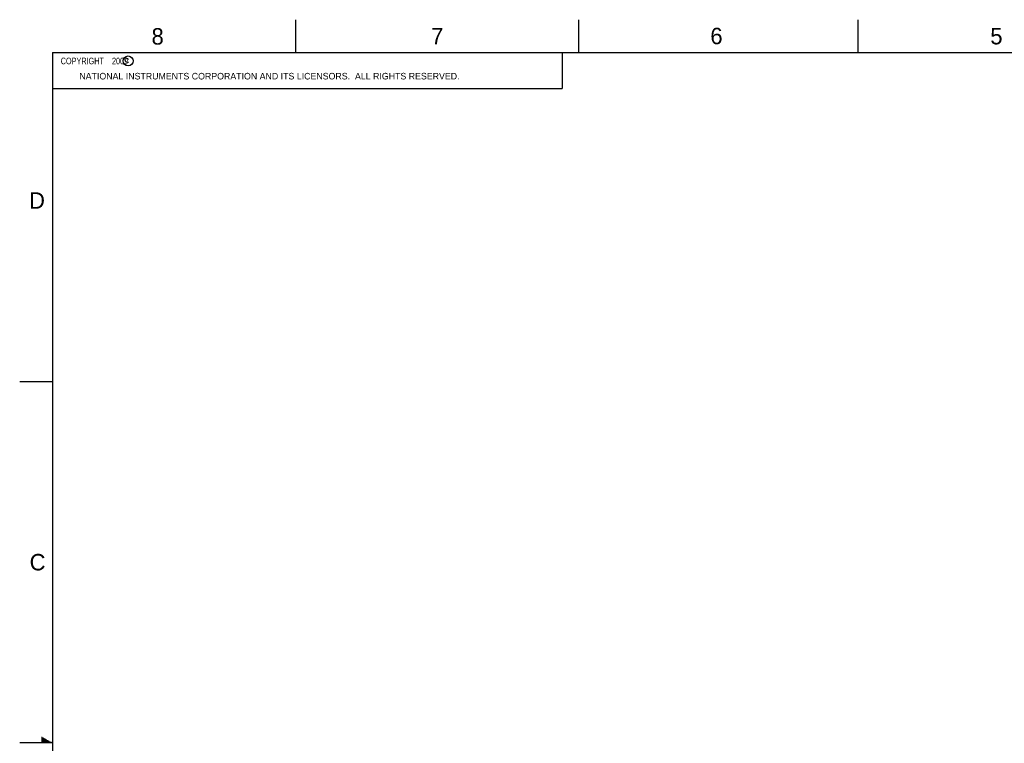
# Model space of a CAD drawing. Header units: inches. Extents: x 0 to 34, y 0 to 22.
# Tile 29 of 111: x 0 to 15, y 11 to 22. Entities that reach past the tile are written whole.
import ezdxf

# ---------------------------------------------------------------- set-up
doc = ezdxf.new("R2010")
doc.units = ezdxf.units.IN
doc.header["$LTSCALE"] = 1.87
doc.header["$MEASUREMENT"] = 0
doc.layers.get('0').update_dxf_attribs({"linetype": 'CONTINUOUS'})
doc.styles.get("Standard").update_dxf_attribs({"font": 'txt', "width": 0.8})

msp = doc.modelspace()

# ---------------------------------------------------------------- linework, layer by layer
at = {"color": 2, "linetype": 'CONTINUOUS'}
for p, q in [((4.2, 21.5), (4.2, 22)), ((8.5, 21.5), (8.5, 22)), ((12.75, 21.5), (12.75, 22)), ((0.5, 21.5), (8.25, 21.5)), ((0.5, 21.5), (0.5, 20.9531)), ((8.25, 21.5), (8.25, 20.9531)), ((0.5, 20.9531), (8.25, 20.9531)), ((0, 16.5), (0.5, 16.5)), ((0.3303, 11.09), (0.3441, 11.09)), ((0.3303, 11.08), (0.3614, 11.08)), ((0.5, 11), (0, 11)), ((0.3303, 11.07), (0.3788, 11.07)), ((0.3303, 11.06), (0.3961, 11.06)), ((0.3303, 11.05), (0.4134, 11.05)), ((0.3303, 11.04), (0.4307, 11.04)), ((0.3303, 11.03), (0.448, 11.03)), ((0.3303, 11.02), (0.4654, 11.02)), ((0.3303, 11.01), (0.4827, 11.01))]:
    msp.add_line(p, q, dxfattribs=at)
at = {"color": 7, "linetype": 'CONTINUOUS', "const_width": 0.02}
for points in [[(0.5, 21.5), (0.5, 0.5)], [(33.5, 21.5), (0.5, 21.5)]]:
    msp.add_lwpolyline(points, dxfattribs=at)
at = {"color": 2, "linetype": 'CONTINUOUS'}
msp.add_circle((1.6484, 21.3727), 0.0754, dxfattribs=at)

# ---------------------------------------------------------------- texts
for s, height, p in [('8', 0.25, (2.0046, 21.6213)), ('7', 0.25, (6.2556, 21.6243)), ('6', 0.25, (10.5012, 21.6272)), ('5', 0.25, (14.7577, 21.6247)), ('c', 0.1, (1.599, 21.3388)), ('NATIONAL INSTRUMENTS CORPORATION AND ITS LICENSORS.  ALL RIGHTS RESERVED.', 0.1, (0.9071, 21.0911)), ('D', 0.25, (0.1424, 19.125)), ('C', 0.25, (0.1508, 13.6246))]:
    msp.add_text(s, height=height, dxfattribs=at).set_placement(p)
at = {"color": 2, "linetype": 'CONTINUOUS', "insert": (0.5625, 21.4219), "char_height": 0.1, "width": 1.52, "attachment_point": 1}
msp.add_mtext('  COPYRIGHT    2009', dxfattribs=at)

doc.saveas('drawing.dxf')
